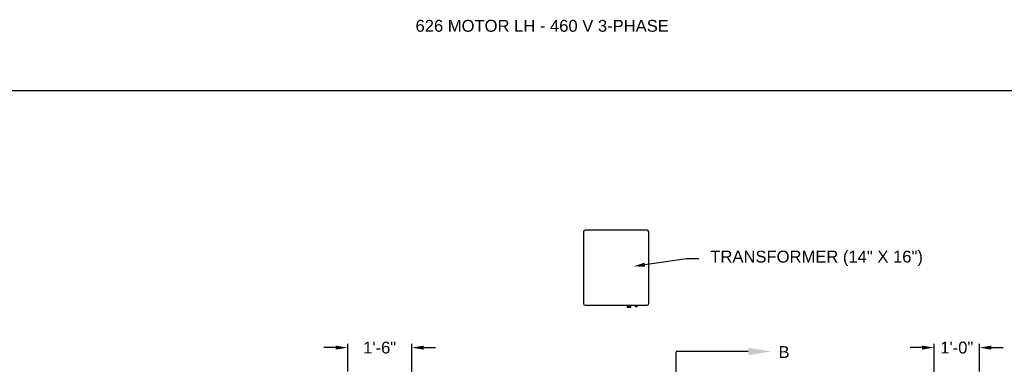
# Model space of a CAD drawing. Header units: inches. Extents: x 170 to 312, y 215 to 248.
# Tile 240 of 256: x 273.44 to 281.21, y 225.33 to 228.05. Entities that reach past the tile are written whole.
import ezdxf
from ezdxf import colors
from ezdxf.entities.mleader import LeaderData, LeaderLine
from ezdxf.math import Vec2, Vec3

# ---------------------------------------------------------------- set-up
doc = ezdxf.new("R2010")
doc.units = ezdxf.units.IN
doc.header["$LTSCALE"] = 0.25
doc.header["$MEASUREMENT"] = 0
doc.linetypes.add('CENTER', pattern=[2, 1.25, -0.25, 0.25, -0.25])
for name, color, linetype in [('ANNOTATIONS', 1, 'Continuous'), ('MOTOR LH', 7, 'Continuous'), ('SECTION CUTS', 6, 'CENTER')]:
    doc.layers.add(name, color=color, linetype=linetype)
doc.styles.add('ARIAL', font='arial.ttf', dxfattribs={"height": 0.09375})
doc.styles.get("Standard").update_dxf_attribs({"font": 'romans.shx'})
doc.dimstyles.new('STANDARD$0', dxfattribs={"dimtxt": 0.09375, "dimasz": 0.09375, "dimexe": 0.03125, "dimexo": 0.046875, "dimgap": 0.09, "dimtad": 0, "dimtih": 1, "dimtoh": 1, "dimdec": 4, "dimzin": 0, "dimdsep": 46, "dimtxsty": 'ARIAL', "dimcen": 0.09, "dimadec": 0, "dimazin": 0, "dimtfac": 1, "dimtdec": 4, "dimtofl": 0, "dimtmove": 0, "dimatfit": 1, "dimfxl": 1, "dimtolj": 1, "dimtzin": 0, "dimarcsym": 0})

# ---------------------------------------------------------------- blocks, each defined once
blk = doc.blocks.new('*D118')
at = {"layer": 'ANNOTATIONS', "color": 0, "lineweight": -2, "transparency": 16777216}
for p, q in [((275.9326, 225.4605), (275.8389, 225.4605)), ((276.0264, 225.2707), (276.0264, 225.4918)), ((276.5323, 224.6586), (276.5323, 225.4918)), ((276.6261, 225.4605), (276.7198, 225.4605))]:
    blk.add_line(p, q, dxfattribs=at)
at = {"layer": 'ANNOTATIONS', "color": 0, "transparency": 16777216}
for points in [[(275.9326, 225.4761), (275.9326, 225.4449), (276.0264, 225.4605)], [(276.6261, 225.4761), (276.6261, 225.4449), (276.5323, 225.4605)]]:
    blk.add_solid(points, dxfattribs=at)
at = {"layer": 'defpoints', "color": 0, "transparency": 16777216}
for p in [(276.0264, 225.4605), (276.0264, 225.2238), (276.5323, 224.6117)]:
    blk.add_point(p, dxfattribs=at)
at = {"layer": 'ANNOTATIONS', "color": 0, "transparency": 16777216, "insert": (276.2793, 225.4605), "char_height": 0.09375, "attachment_point": 5, "style": 'ARIAL'}
blk.add_mtext('\\A1;1\'-6"', dxfattribs=at)
blk = doc.blocks.new('*D119')
at = {"layer": 'ANNOTATIONS', "color": 0, "lineweight": -2, "transparency": 16777216}
for p, q in [((280.565, 225.4605), (280.4713, 225.4605)), ((280.6588, 224.6586), (280.6588, 225.4918)), ((281.019, 225.2711), (281.019, 225.4918)), ((281.1127, 225.4605), (281.2065, 225.4605))]:
    blk.add_line(p, q, dxfattribs=at)
at = {"layer": 'ANNOTATIONS', "color": 0, "transparency": 16777216}
for points in [[(280.565, 225.4761), (280.565, 225.4449), (280.6588, 225.4605)], [(281.1127, 225.4761), (281.1127, 225.4449), (281.019, 225.4605)]]:
    blk.add_solid(points, dxfattribs=at)
at = {"layer": 'defpoints', "color": 0, "transparency": 16777216}
for p in [(280.6588, 225.4605), (281.019, 225.2242), (280.6588, 224.6117)]:
    blk.add_point(p, dxfattribs=at)
at = {"layer": 'ANNOTATIONS', "color": 0, "transparency": 16777216, "insert": (280.8389, 225.4605), "char_height": 0.09375, "attachment_point": 5, "style": 'ARIAL'}
blk.add_mtext('\\A1;1\'-0"', dxfattribs=at)

msp = doc.modelspace()

# ---------------------------------------------------------------- linework, layer by layer
at = {"layer": 'defpoints'}
msp.add_lwpolyline([(287.7119, 214.75854), (268.24203, 214.75854), (268.24203, 227.49365), (287.7119, 227.49365)], close=True, dxfattribs=at)
at = {"layer": 'MOTOR LH'}
for p, q in [((277.88897, 226.37672), (277.88897, 225.80912)), ((278.39239, 226.3892), (277.90145, 226.3892)), ((278.40486, 225.80912), (278.40486, 226.37672)), ((277.90145, 225.79665), (278.39239, 225.79665)), ((278.23487, 225.78752), (278.23454, 225.78733)), ((278.23454, 225.78733), (278.23487, 225.78714)), ((278.23454, 225.78733), (278.26382, 225.78733)), ((278.23487, 225.78669), (278.23454, 225.7865)), ((278.23454, 225.7865), (278.23487, 225.78631)), ((278.23454, 225.7865), (278.26382, 225.7865)), ((278.23487, 225.78586), (278.23454, 225.78567)), ((278.23454, 225.78567), (278.23487, 225.78548)), ((278.23454, 225.78567), (278.26382, 225.78567)), ((278.23487, 225.78503), (278.23454, 225.78484)), ((278.23454, 225.78484), (278.23487, 225.78464)), ((278.23454, 225.78484), (278.26382, 225.78484)), ((278.23487, 225.7842), (278.23454, 225.784)), ((278.23454, 225.784), (278.23487, 225.78381)), ((278.23454, 225.784), (278.26382, 225.784)), ((278.23487, 225.78336), (278.23454, 225.78317)), ((278.23454, 225.78317), (278.23487, 225.78298)), ((278.23454, 225.78317), (278.26382, 225.78317)), ((278.23487, 225.78253), (278.23454, 225.78234)), ((278.23454, 225.78234), (278.23487, 225.78215)), ((278.23454, 225.78234), (278.26382, 225.78234)), ((278.23487, 225.7817), (278.23454, 225.78151)), ((278.23454, 225.78151), (278.23487, 225.78132)), ((278.23454, 225.78151), (278.26382, 225.78151)), ((278.23487, 225.79665), (278.23487, 225.78752)), ((278.26349, 225.78752), (278.23487, 225.78752)), ((278.23487, 225.78714), (278.23487, 225.78669)), ((278.23487, 225.78714), (278.26349, 225.78714)), ((278.26349, 225.78669), (278.23487, 225.78669)), ((278.23487, 225.78631), (278.23487, 225.78586)), ((278.23487, 225.78631), (278.26349, 225.78631)), ((278.26349, 225.78586), (278.23487, 225.78586)), ((278.23487, 225.78548), (278.23487, 225.78503)), ((278.23487, 225.78548), (278.26349, 225.78548)), ((278.26349, 225.78503), (278.23487, 225.78503)), ((278.23487, 225.78464), (278.23487, 225.7842)), ((278.23487, 225.78464), (278.26349, 225.78464)), ((278.26349, 225.7842), (278.23487, 225.7842)), ((278.23487, 225.78381), (278.23487, 225.78336)), ((278.23487, 225.78381), (278.26349, 225.78381)), ((278.26349, 225.78336), (278.23487, 225.78336)), ((278.23487, 225.78298), (278.23487, 225.78253)), ((278.23487, 225.78298), (278.26349, 225.78298)), ((278.26349, 225.78253), (278.23487, 225.78253)), ((278.23487, 225.78215), (278.23487, 225.7817)), ((278.23487, 225.78215), (278.26349, 225.78215)), ((278.26349, 225.7817), (278.23487, 225.7817)), ((278.23487, 225.78132), (278.23487, 225.77901)), ((278.23487, 225.78132), (278.26349, 225.78132)), ((278.26349, 225.77901), (278.23487, 225.77901)), ((278.26349, 225.78752), (278.26349, 225.79665)), ((278.26382, 225.78733), (278.26349, 225.78752)), ((278.26349, 225.78714), (278.26382, 225.78733)), ((278.26349, 225.78669), (278.26349, 225.78714)), ((278.26382, 225.7865), (278.26349, 225.78669)), ((278.26349, 225.78631), (278.26382, 225.7865)), ((278.26349, 225.78586), (278.26349, 225.78631)), ((278.26382, 225.78567), (278.26349, 225.78586)), ((278.26349, 225.78548), (278.26382, 225.78567)), ((278.26349, 225.78503), (278.26349, 225.78548)), ((278.26382, 225.78484), (278.26349, 225.78503)), ((278.26349, 225.78464), (278.26382, 225.78484)), ((278.26349, 225.7842), (278.26349, 225.78464)), ((278.26382, 225.784), (278.26349, 225.7842)), ((278.26349, 225.78381), (278.26382, 225.784)), ((278.26349, 225.78336), (278.26349, 225.78381)), ((278.26382, 225.78317), (278.26349, 225.78336)), ((278.26349, 225.78298), (278.26382, 225.78317)), ((278.26349, 225.78253), (278.26349, 225.78298)), ((278.26382, 225.78234), (278.26349, 225.78253)), ((278.26349, 225.78215), (278.26382, 225.78234)), ((278.26349, 225.7817), (278.26349, 225.78215)), ((278.26382, 225.78151), (278.26349, 225.7817)), ((278.26349, 225.78132), (278.26382, 225.78151)), ((278.26349, 225.77901), (278.26349, 225.78132)), ((278.29819, 225.79118), (278.29786, 225.79099)), ((278.29786, 225.79099), (278.29819, 225.7908)), ((278.29786, 225.79099), (278.31316, 225.79099)), ((278.29819, 225.79052), (278.29786, 225.79033)), ((278.29786, 225.79033), (278.29819, 225.79013)), ((278.29786, 225.79033), (278.31316, 225.79033)), ((278.29819, 225.78985), (278.29786, 225.78966)), ((278.29786, 225.78966), (278.29819, 225.78947)), ((278.29786, 225.78966), (278.31316, 225.78966)), ((278.29819, 225.78919), (278.29786, 225.78899)), ((278.29786, 225.78899), (278.29819, 225.7888)), ((278.29786, 225.78899), (278.31316, 225.78899)), ((278.29819, 225.78852), (278.29786, 225.78833)), ((278.29786, 225.78833), (278.29819, 225.78814)), ((278.29786, 225.78833), (278.31316, 225.78833)), ((278.29819, 225.78786), (278.29786, 225.78766)), ((278.29786, 225.78766), (278.29819, 225.78747)), ((278.29786, 225.78766), (278.31316, 225.78766)), ((278.29819, 225.78719), (278.29786, 225.787)), ((278.29786, 225.787), (278.29819, 225.78681)), ((278.29786, 225.787), (278.31316, 225.787)), ((278.29819, 225.78652), (278.29786, 225.78633)), ((278.29786, 225.78633), (278.29819, 225.78614)), ((278.29786, 225.78633), (278.31316, 225.78633)), ((278.29819, 225.79665), (278.29819, 225.79118)), ((278.29819, 225.79118), (278.31283, 225.79118)), ((278.29819, 225.7908), (278.29819, 225.79052)), ((278.29819, 225.7908), (278.31283, 225.7908)), ((278.29819, 225.79052), (278.31283, 225.79052)), ((278.29819, 225.79013), (278.29819, 225.78985)), ((278.29819, 225.79013), (278.31283, 225.79013)), ((278.29819, 225.78985), (278.31283, 225.78985)), ((278.29819, 225.78947), (278.29819, 225.78919)), ((278.29819, 225.78947), (278.31283, 225.78947)), ((278.29819, 225.78919), (278.31283, 225.78919)), ((278.29819, 225.7888), (278.29819, 225.78852)), ((278.29819, 225.7888), (278.31283, 225.7888)), ((278.29819, 225.78852), (278.31283, 225.78852)), ((278.29819, 225.78814), (278.29819, 225.78786)), ((278.29819, 225.78814), (278.31283, 225.78814)), ((278.29819, 225.78786), (278.31283, 225.78786)), ((278.29819, 225.78747), (278.29819, 225.78719)), ((278.29819, 225.78747), (278.31283, 225.78747)), ((278.29819, 225.78719), (278.31283, 225.78719)), ((278.29819, 225.78681), (278.29819, 225.78652)), ((278.29819, 225.78681), (278.31283, 225.78681)), ((278.29819, 225.78652), (278.31283, 225.78652)), ((278.29819, 225.78614), (278.29819, 225.78467)), ((278.29819, 225.78614), (278.31283, 225.78614)), ((278.31283, 225.78467), (278.29819, 225.78467)), ((278.31283, 225.79118), (278.31283, 225.79665)), ((278.31316, 225.79099), (278.31283, 225.79118)), ((278.31283, 225.7908), (278.31316, 225.79099)), ((278.31283, 225.79052), (278.31283, 225.7908)), ((278.31316, 225.79033), (278.31283, 225.79052)), ((278.31283, 225.79013), (278.31316, 225.79033)), ((278.31283, 225.78985), (278.31283, 225.79013)), ((278.31316, 225.78966), (278.31283, 225.78985)), ((278.31283, 225.78947), (278.31316, 225.78966)), ((278.31283, 225.78919), (278.31283, 225.78947)), ((278.31316, 225.78899), (278.31283, 225.78919)), ((278.31283, 225.7888), (278.31316, 225.78899)), ((278.31283, 225.78852), (278.31283, 225.7888)), ((278.31316, 225.78833), (278.31283, 225.78852)), ((278.31283, 225.78814), (278.31316, 225.78833)), ((278.31283, 225.78786), (278.31283, 225.78814)), ((278.31316, 225.78766), (278.31283, 225.78786)), ((278.31283, 225.78747), (278.31316, 225.78766)), ((278.31283, 225.78719), (278.31283, 225.78747)), ((278.31316, 225.787), (278.31283, 225.78719)), ((278.31283, 225.78681), (278.31316, 225.787)), ((278.31283, 225.78652), (278.31283, 225.78681)), ((278.31316, 225.78633), (278.31283, 225.78652)), ((278.31283, 225.78614), (278.31316, 225.78633)), ((278.31283, 225.78467), (278.31283, 225.78614))]:
    msp.add_line(p, q, dxfattribs=at)
for centre, start, end in [((277.90145, 226.37672), 90, 180), ((278.39239, 226.37672), 0, 90), ((277.90145, 225.80912), 180, 270), ((278.39239, 225.80912), 270, 0)]:
    msp.add_arc(centre, 0.01248, start, end, dxfattribs=at)
at = {"layer": 'SECTION CUTS'}
msp.add_line((278.62229, 220.21502), (278.62229, 225.4303), dxfattribs=at)

# ---------------------------------------------------------------- texts
at = {"layer": 'ANNOTATIONS', "insert": (276.56248, 228.05267), "char_height": 0.09375, "width": 4.6220629, "attachment_point": 1, "line_spacing_factor": 0.86134, "style": 'ARIAL'}
msp.add_mtext('626 MOTOR LH - 460 V 3-PHASE', dxfattribs=at)
at = {"layer": 'SECTION CUTS', "style": 'ARIAL'}
msp.add_text('B', height=0.09375, dxfattribs=at).set_placement((279.43031, 225.3786))

# ---------------------------------------------------------------- dimensions: what is measured, and where the dimension line sits
at = {"layer": 'ANNOTATIONS'}
for base, p1, p2, text, picture, middle in [((276.02636, 225.46051), (276.5323, 224.61169), (276.02636, 225.22384), '1\'-6"', '*D118', (276.27933, 225.46051)), ((280.6588, 225.46051), (281.019, 225.22422), (280.6588, 224.61169), '1\'-0"', '*D119', (280.8389, 225.46051))]:
    dim = msp.add_linear_dim(base=base, p1=p1, p2=p2, angle=180, text=text, dimstyle='STANDARD$0', dxfattribs=at)
    dim.commit()
    dim.dimension.update_dxf_attribs({"geometry": picture, "text_midpoint": middle, "dimtype": 160})

# ---------------------------------------------------------------- leaders
ml = msp.add_multileader_mtext('Standard', dxfattribs=at)
ml.set_content('TRANSFORMER (14" X 16")', color=256, style='ARIAL')
ml.set_leader_properties()
ml.build(insert=Vec2(0, 0))
ml.multileader.update_dxf_attribs({"dogleg_length": 0.36, "arrow_head_size": 0.09375})
ctx = ml.context
ctx.base_point, ctx.char_height, ctx.arrow_head_size, ctx.landing_gap_size, ctx.plane_origin = Vec3(278.80163, 226.16662), 0.09375, 0.09375, 0.09, Vec3(278.01659, 225.73339)
notes = []
notes.append((ctx, [(0, (1, 1, 0), (278.70367, 226.16662), (1, 0), 0.09796, [(0, [(278.28097, 226.10274)], 0, [])])]))
ctx.mtext.insert, ctx.mtext.flow_direction = Vec3(278.89163, 226.22728), 5
at = {"layer": 'SECTION CUTS'}
ml = msp.add_multileader_mtext('Standard', dxfattribs=at)
ml.set_content('', color=256)
ml.set_leader_properties()
ml.build(insert=Vec2(0, 0))
ml.multileader.update_dxf_attribs({"dogleg_length": 0, "arrow_head_size": 0.18})
ctx = ml.context
ctx.base_point, ctx.char_height, ctx.arrow_head_size, ctx.landing_gap_size, ctx.plane_origin, ctx.plane_x_axis, ctx.plane_y_axis = Vec3(278.62229, 225.4303), 0.18, 0.18, 0, Vec3(279.37181, 225.4303), Vec3(0, 1), Vec3(-1, 0)
notes.append((ctx, [(0, (1, 1, 0), (278.62229, 225.4303), (1, 0), 0, [(0, [(279.37181, 225.4303)], 0, [])])]))
ctx.mtext.insert, ctx.mtext.text_direction, ctx.mtext.rotation, ctx.mtext.flow_direction = Vec3(278.53229, 225.4303), Vec3(0, 1), 1.5707963, 5
for ctx, leaders in notes:
    for number, flags, end, landing, length, lines in leaders:
        leader = LeaderData()
        leader.index, (leader.has_last_leader_line, leader.has_dogleg_vector, leader.attachment_direction) = number, flags
        leader.last_leader_point, leader.dogleg_vector, leader.dogleg_length = Vec3(end), Vec3(landing), length
        for number, points, colour, breaks in lines:
            line = LeaderLine()
            line.index, line.vertices, line.color, line.breaks = number, Vec3.list(points), colors.encode_raw_color(colour), breaks
            leader.lines.append(line)
        ctx.leaders.append(leader)

doc.saveas('drawing.dxf')
